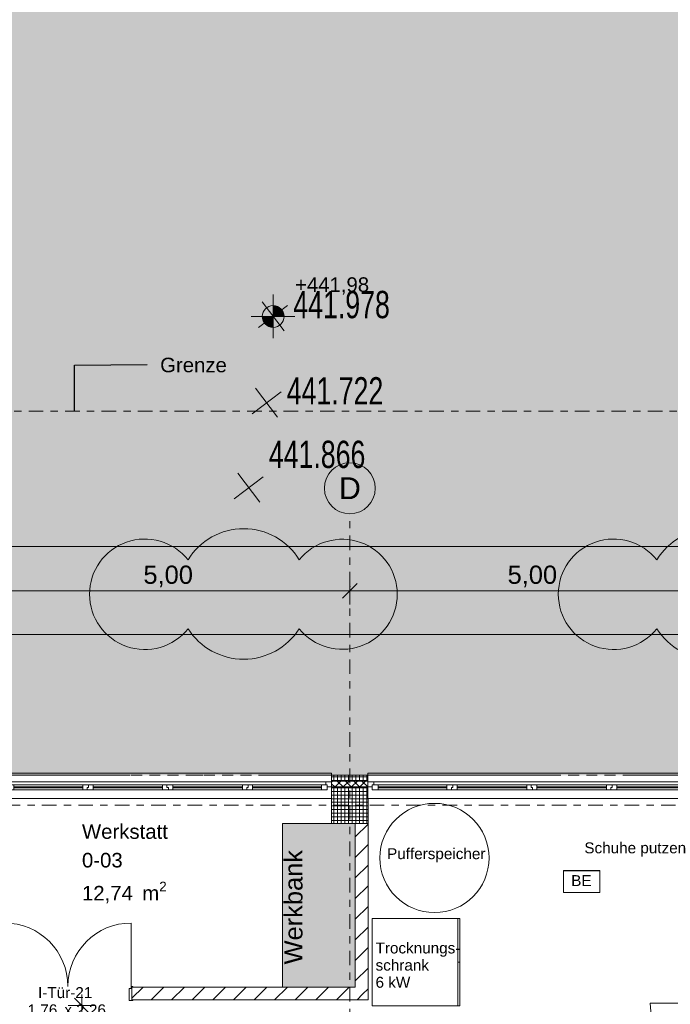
# Model space of a CAD drawing. Header units: metres. Extents: x -167 to 338, y -186 to 508.
# Tile 38 of 256: x 28 to 37, y 41 to 54. Entities that reach past the tile are written whole.
import ezdxf
from ezdxf.enums import TextEntityAlignment as Align

# ---------------------------------------------------------------- set-up
doc = ezdxf.new("R2010")
doc.units = ezdxf.units.M
doc.header["$MEASUREMENT"] = 0
for name, pattern in [('LINE_LT_20', [11, 2, -0.9, 0.1, -0.9, 4, -1, 2, -0.1]), ('Raster', [0.4, 0.2, -0.1, 0, -0.1]), ('Strichlinie eng', [0.23, 0.15, -0.08]), ('Wipeout_Contour', [1, 0, -1])]:
    doc.linetypes.add(name, pattern=pattern)
for name, color, linetype in [('09 Schraffuren', 7, 'Continuous'), ('10 Stütze', 7, 'Continuous'), ('10 Wand außen', 7, 'Continuous'), ('10 Wand innen', 7, 'Continuous'), ('10 Wand innen tragend', 7, 'Continuous'), ('20 Decke', 7, 'Continuous'), ('50 Sanitäreinrichtung', 7, 'Continuous'), ('60 Gelände 2D Übersicht', 7, 'Continuous'), ('60 Grenzen', 7, 'Continuous'), ('70 Heizung Installation', 7, 'Continuous'), ('70 Kanal', 7, 'Continuous'), ('80 Raum', 7, 'Continuous'), ('90 Achsraster', 7, 'Continuous'), ('90 Allgemein Beschriftung', 7, 'Continuous'), ('94 Genehmigungsplanung Bemaßung', 7, 'Continuous'), ('Beschriftung-Punkte', 7, 'Continuous'), ('BT-Gelaende', 7, 'Continuous'), ('PB-L-Baugrenze', 7, 'Continuous')]:
    doc.layers.add(name, color=color, linetype=linetype)
doc.styles.add('ERSTELLTER_STIL_1', font='arial.ttf')
doc.styles.add('ERSTELLTER_STIL_2', font='arial.ttf')
doc.styles.add('ERSTELLTER_STIL_3', font='ARIALUNI.ttf')
doc.styles.add('ERSTELLTER_STIL_7', font='arial.ttf', dxfattribs={"width": 0.7})
doc.dimstyles.new('ERSTELLTER_STIL__1', dxfattribs={"dimtxt": 0.25, "dimasz": 0.19, "dimexe": 0.18, "dimexo": 0.1, "dimgap": 0, "dimtad": 1, "dimtih": 1, "dimtoh": 1, "dimzin": 0, "dimdsep": 46, "dimtxsty": 'ERSTELLTER_STIL_1', "dimblk": 'ARROWHEAD_6', "dimblk1": 'ARROWHEAD_6', "dimblk2": 'ARROWHEAD_6', "dimcen": 0.09, "dimclrd": 7, "dimclre": 7, "dimclrt": 7, "dimazin": 0, "dimtfac": 1, "dimtdec": 4, "dimtmove": 0, "dimatfit": 3, "dimfxl": 1, "dimtolj": 1, "dimtzin": 0, "dimarcsym": 0})
doc.dimstyles.new('ERSTELLTER_STIL__2', dxfattribs={"dimtxt": 0.25, "dimasz": 0.19, "dimexe": 0.18, "dimexo": 0.1, "dimgap": 0, "dimtad": 1, "dimzin": 0, "dimdsep": 46, "dimtxsty": 'ERSTELLTER_STIL_1', "dimblk": 'ARROWHEAD_6', "dimblk1": 'ARROWHEAD_6', "dimblk2": 'ARROWHEAD_6', "dimcen": 0.09, "dimclrd": 7, "dimclre": 7, "dimclrt": 7, "dimazin": 0, "dimtfac": 1, "dimtdec": 4, "dimtmove": 0, "dimatfit": 3, "dimfxl": 1, "dimtolj": 1, "dimtzin": 0, "dimarcsym": 0})
doc.dimstyles.new('ERSTELLTER_STIL__7', dxfattribs={"dimtxt": 0.18, "dimasz": 0.3648, "dimexe": 0.18, "dimexo": 0.0625, "dimgap": 0, "dimtad": 0, "dimtih": 1, "dimtoh": 1, "dimdec": 4, "dimzin": 0, "dimdsep": 46, "dimcen": 0.09, "dimadec": 0, "dimazin": 0, "dimtfac": 1, "dimtdec": 4, "dimtmove": 0, "dimatfit": 3, "dimldrblk": 'ARROWHEAD_5', "dimfxl": 1, "dimtolj": 1, "dimtzin": 0, "dimarcsym": 0})
pattern_1 = [(0, (27236.132094, 33357.27905), (0, 0.05), []), (90, (27236.132094, 33357.27905), (-0.05, 0), [])]
pattern_2 = [(45, (27236.1321, 33357.27905), (-0.1414213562, 0.1414213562), [])]

# ---------------------------------------------------------------- blocks, each defined once
blk = doc.blocks.new('Werkstatt_0-03_3_1', base_point=(26.939, 42.971))
at = {"layer": '80 Raum', "color": 7, "lineweight": 18, "insert": (29.073, 42.54), "char_height": 0.2, "attachment_point": 1, "style": 'ERSTELLTER_STIL_1'}
blk.add_mtext('\\A1;{\\pql;\\pt0,0.2;\\fArial|b0|i0|c0|p0;\\W1.000000;12,74\\fArial|b0|i0|c0|p0;\\W1.000000;\\A1{\\H.66x;\\S^  ;}\\fArial|b0|i0|c0|p0;\\W1.000000; m\\fArial|b0|i0|c0|p0;\\W1.000000;\\A1{\\H.66x;\\S2^  ;}}', dxfattribs=at)
at = {"layer": '80 Raum', "color": 7, "lineweight": 18, "style": 'ERSTELLTER_STIL_1'}
for tag, p in [('ROOM_NAME', (29.073, 43.328)), ('DUMMY_850', (30.227, 43.374)), ('ROOM_NUMBER', (29.073, 42.935)), ('DUMMY_851', (29.622, 42.981)), ('DUMMY_852', (29.073, 42.588))]:
    blk.add_attdef(tag, text='', height=0.2, dxfattribs=at).set_placement(p, align=Align.TOP_LEFT)
blk = doc.blocks.new('Zargentür 1-Fl 27')
at = {"layer": '10 Wand innen tragend', "color": 7, "linetype": 'Continuous', "lineweight": 18}
for p, q in [((0.5575, 0.01), (0.5575, 1.125)), ((-0.5575, 0.01), (-0.5775, 0.01)), ((-0.5775, 0.01), (-0.5775, 0)), ((-0.5775, 0), (-0.5675, 0)), ((-0.5675, 0), (-0.5675, -0.24)), ((-0.5575, -0.02), (-0.5575, 0.01)), ((0.5575, -0.02), (0.5575, 0.01)), ((0.5575, 0.01), (0.5775, 0.01)), ((0.5775, 0), (0.5675, 0)), ((0.5675, 0), (0.5675, -0.24)), ((0.5775, 0.01), (0.5775, 0)), ((-0.5275, -0.02), (-0.5575, -0.02)), ((-0.5275, -0.25), (-0.5275, -0.02)), ((0.5275, -0.25), (0.5275, -0.02)), ((0.5275, -0.02), (0.5575, -0.02)), ((-0.5675, -0.24), (-0.5775, -0.24)), ((-0.5775, -0.24), (-0.5775, -0.25)), ((-0.5775, -0.25), (-0.5275, -0.25)), ((0.5775, -0.25), (0.5275, -0.25)), ((0.5675, -0.24), (0.5775, -0.24)), ((0.5775, -0.24), (0.5775, -0.25))]:
    blk.add_line(p, q, dxfattribs=at)
at = {"layer": '10 Wand innen tragend', "color": 7, "linetype": 'Continuous', "lineweight": 13}
for p, q in [((-0.5675, 0), (-0.5675, -0.24)), ((-0.5675, 0), (-0.5675, -0.24)), ((0.5675, 0), (0.5675, -0.24)), ((0.5675, 0), (0.5675, -0.24))]:
    blk.add_line(p, q, dxfattribs=at)
blk.add_arc((0.5575, 0.01), 1.115, 90, 180, dxfattribs=at)
blk = doc.blocks.new('4-Flügelfenster 27_2')
at = {"layer": '10 Wand außen', "color": 7, "linetype": 'Continuous', "lineweight": 13}
for p, q in [((-2.251, 0.16), (2.251, 0.16)), ((-2.251, -0.16), (-2.251, -0.19)), ((-2.251, -0.19), (2.251, -0.19)), ((2.251, -0.19), (2.251, -0.16))]:
    blk.add_line(p, q, dxfattribs=at)
at = {"layer": '10 Wand außen', "color": 8, "linetype": 'Continuous', "lineweight": 18}
for p, q in [((-2.251, 0), (-2.251, 0.16)), ((2.251, 0), (2.251, 0.16)), ((-2.251, -0.07), (-2.251, 0)), ((-2.251, -0.07), (-2.251, 0)), ((2.251, -0.07), (2.251, 0)), ((2.251, -0.07), (2.251, 0)), ((-2.251, -0.08), (-2.251, -0.07)), ((-2.251, -0.16), (-2.251, -0.08)), ((2.251, -0.08), (2.251, -0.07)), ((2.251, -0.16), (2.251, -0.08))]:
    blk.add_line(p, q, dxfattribs=at)
at = {"layer": '10 Wand außen', "color": 7, "linetype": 'Continuous', "lineweight": 18}
for p, q in [((-2.251, 0), (-2.191, 0)), ((-2.191, -0.03), (-2.191, 0.04)), ((-2.191, 0.04), (-2.111, 0.04)), ((-2.191, 0), (-2.191, -0.03)), ((-2.111, 0.04), (-1.165, 0.04)), ((-2.111, 0.04), (-2.111, -0.03)), ((-2.111, 0.01), (-1.165, 0.01)), ((-1.165, -0.03), (-1.165, 0.04)), ((-1.165, 0.04), (-1.105, 0.04)), ((-1.105, 0.04), (-1.105, 0.005)), ((-1.105, 0.005), (-1.105, 0.04)), ((-1.105, 0.04), (-1.025, 0.04)), ((-1.105, 0.005), (-1.085, 0.005)), ((-1.085, 0.005), (-1.105, 0.005)), ((-1.085, 0.005), (-1.085, -0.03)), ((-1.085, -0.03), (-1.085, 0.005)), ((-1.025, 0.04), (-0.07, 0.04)), ((-1.025, 0.04), (-1.025, -0.03)), ((-1.025, 0.01), (-0.07, 0.01)), ((-0.07, -0.03), (-0.07, 0.04)), ((-0.07, 0.04), (0.01, 0.04)), ((0.01, 0.005), (-0.01, 0.005)), ((-0.01, 0.005), (-0.01, -0.03)), ((-0.01, -0.03), (-0.01, 0.005)), ((-0.01, 0.005), (0.01, 0.005)), ((0.01, 0.04), (0.01, 0.005)), ((0.01, 0.04), (0.07, 0.04)), ((0.01, 0.005), (0.01, 0.04)), ((0.07, 0.04), (1.025, 0.04)), ((0.07, 0.04), (0.07, -0.03)), ((0.07, 0.01), (1.025, 0.01)), ((1.025, -0.03), (1.025, 0.04)), ((1.025, 0.04), (1.085, 0.04)), ((1.085, 0.04), (1.085, 0.005)), ((1.085, 0.005), (1.085, 0.04)), ((1.085, 0.04), (1.165, 0.04)), ((1.085, 0.005), (1.105, 0.005)), ((1.105, 0.005), (1.085, 0.005)), ((1.105, 0.005), (1.105, -0.03)), ((1.105, -0.03), (1.105, 0.005)), ((1.165, 0.04), (2.111, 0.04)), ((1.165, 0.04), (1.165, -0.03)), ((1.165, 0.01), (2.111, 0.01)), ((2.111, -0.03), (2.111, 0.04)), ((2.111, 0.04), (2.191, 0.04)), ((2.191, 0.04), (2.191, -0.03)), ((2.191, -0.03), (2.191, 0)), ((2.191, 0), (2.251, 0)), ((-2.171, -0.07), (-2.251, -0.07)), ((-2.191, -0.03), (-2.171, -0.03)), ((-2.111, -0.03), (-2.191, -0.03)), ((-2.171, -0.03), (-2.171, -0.07)), ((2.171, -0.07), (-2.171, -0.07)), ((-1.165, 0), (-2.111, 0)), ((-1.165, -0.03), (-2.111, -0.03)), ((-1.085, -0.03), (-1.165, -0.03)), ((-1.025, -0.03), (-1.085, -0.03)), ((-0.07, 0), (-1.025, 0)), ((-0.07, -0.03), (-1.025, -0.03)), ((-0.01, -0.03), (-0.07, -0.03)), ((0.07, -0.03), (-0.01, -0.03)), ((1.025, 0), (0.07, 0)), ((1.025, -0.03), (0.07, -0.03)), ((1.105, -0.03), (1.025, -0.03)), ((1.165, -0.03), (1.105, -0.03)), ((2.111, 0), (1.165, 0)), ((2.111, -0.03), (1.165, -0.03)), ((2.191, -0.03), (2.111, -0.03)), ((2.171, -0.07), (2.171, -0.03)), ((2.171, -0.03), (2.191, -0.03)), ((2.251, -0.07), (2.171, -0.07))]:
    blk.add_line(p, q, dxfattribs=at)
at = {"layer": '10 Wand außen', "color": 7, "linetype": 'Strichlinie eng', "lineweight": 13}
blk.add_line((-2.251, -0.16), (2.251, -0.16), dxfattribs=at)
blk = doc.blocks.new('Blockrahmentür 2-Fl 27')
at = {"layer": '10 Wand innen', "color": 7, "linetype": 'Continuous', "lineweight": 18}
for p, q in [((-0.87, 0.01), (-0.87, 0.88)), ((0.87, 0.01), (0.87, 0.88)), ((-0.87, 0.01), (-0.89, 0.01)), ((-0.89, 0.01), (-0.89, 0)), ((-0.87, -0.02), (-0.87, 0.01)), ((0.87, -0.02), (0.87, 0.01)), ((0.87, 0.01), (0.89, 0.01)), ((0.89, 0.01), (0.89, 0)), ((-0.89, 0), (-0.88, 0)), ((-0.88, 0), (-0.88, -0.175)), ((-0.84, -0.02), (-0.87, -0.02)), ((-0.84, -0.185), (-0.84, -0.02)), ((0.84, -0.185), (0.84, -0.02)), ((0.84, -0.02), (0.87, -0.02)), ((0.89, 0), (0.88, 0)), ((0.88, 0), (0.88, -0.175)), ((-0.88, -0.175), (-0.89, -0.175)), ((-0.89, -0.175), (-0.89, -0.185)), ((-0.89, -0.185), (-0.84, -0.185)), ((0.89, -0.185), (0.84, -0.185)), ((0.88, -0.175), (0.89, -0.175)), ((0.89, -0.175), (0.89, -0.185))]:
    blk.add_line(p, q, dxfattribs=at)
at = {"layer": '10 Wand innen', "color": 7, "linetype": 'Continuous', "lineweight": 13}
for p, q in [((-0.88, 0), (-0.88, -0.175)), ((-0.88, 0), (-0.88, -0.175)), ((0.88, 0), (0.88, -0.175)), ((0.88, 0), (0.88, -0.175))]:
    blk.add_line(p, q, dxfattribs=at)
for centre, start, end in [((-0.87, 0.01), 0, 90), ((0.87, 0.01), 90, 180)]:
    blk.add_arc(centre, 0.87, start, end, dxfattribs=at)
blk = doc.blocks.new('T Marker 27_8')
at = {"layer": '10 Wand innen', "color": 7, "lineweight": 18, "char_height": 0.15, "attachment_point": 7, "style": 'ERSTELLTER_STIL_1'}
for s, insert in [('\\A1;{\\pql;\\pt0;\\fArial|b0|i0|c0|p0;\\W1.000000;1,76\\fArial|b0|i0|c0|p0;\\W1.000000;\\A1{\\H.66x;\\S^  ;}\\fArial|b0|i0|c0|p0;\\W1.000000; x 2,26\\fArial|b0|i0|c0|p0;\\W1.000000;\\A1{\\H.66x;\\S^  ;}}', (-0.553, -0.431)), ('\\A1;{\\pql;\\pt0;\\fArial|b0|i0|c0|p0;\\W1.000000;I-Tür-21\\fArial|b0|i0|c0|p0;\\W1.000000;\\fArial|b0|i0|c0|p0;\\W1.000000;\\fArial|b0|i0|c0|p0;\\W1.000000;}', (-0.41, -0.153))]:
    blk.add_mtext(s, dxfattribs=dict(at, insert=insert))
blk = doc.blocks.new('Standard-Rastermarker_137')
at = {"layer": '90 Achsraster', "color": 14, "linetype": 'Raster', "lineweight": 18, "true_color": 0xa80000}
for q in [(0, 0), (24.731, 0)]:
    blk.add_line((1, 0), q, dxfattribs=at)
at = {"layer": '90 Achsraster', "color": 14, "linetype": 'Continuous', "lineweight": 18, "true_color": 0xa80000, "flags": 128}
blk.add_lwpolyline([(0, 0, 1), (-0.7, 0, 1)], format="xyb", close=True, dxfattribs=at)
at = {"layer": '90 Achsraster', "color": 14, "linetype": 'Raster', "lineweight": 18, "true_color": 0xa80000}
blk.add_point((1, 0), dxfattribs=at)
blk.add_point((1, 0), dxfattribs=at)
at = {"layer": '90 Achsraster', "color": 14, "lineweight": 18, "true_color": 0xa80000, "style": 'ERSTELLTER_STIL_2'}
for tag, p in [('AC_MarkerText_1_0', (-0.569, -0.069)), ('AC_MarkerText_1_1', (25.862, -0.069))]:
    blk.add_attdef(tag, text='', height=0.3, rotation=90, dxfattribs=at).set_placement(p, align=Align.TOP_CENTER)
blk = doc.blocks.new('Büroschrank 27_2')
at = {"layer": '50 Sanitäreinrichtung', "color": 7, "linetype": 'Continuous', "lineweight": 13}
for p, q in [((0, 0.025), (1.2, 0.025)), ((0, 0), (0, 0.025)), ((0.6, 0), (0.6, 0.025))]:
    blk.add_line(p, q, dxfattribs=at)
at = {"layer": '50 Sanitäreinrichtung', "color": 7, "linetype": 'Continuous', "lineweight": 13, "flags": 128}
blk.add_lwpolyline([(0, 0), (1.2, 0), (1.2, 1.2), (0, 1.2)], close=True, dxfattribs=at)
blk = doc.blocks.new('Standard-Rastermarker_139')
at = {"layer": '90 Achsraster', "color": 14, "linetype": 'Raster', "lineweight": 18, "true_color": 0xa80000}
blk.add_line((1, 0), (45.443, 0), dxfattribs=at)
at = {"layer": '90 Achsraster', "color": 14, "lineweight": 18, "true_color": 0xa80000, "style": 'ERSTELLTER_STIL_2'}
for tag, p in [('AC_MarkerText_1_0', (-0.35, 0.15)), ('AC_MarkerText_1_1', (46.793, 0.15))]:
    blk.add_attdef(tag, text='', height=0.3, dxfattribs=at).set_placement(p, align=Align.TOP_CENTER)
blk = doc.blocks.new('Boiler 27')
at = {"layer": '70 Heizung Installation', "color": 7, "linetype": 'Continuous', "lineweight": 13}
blk.add_circle((0, 0), 0.75, dxfattribs=at)
blk = doc.blocks.new('*D447', base_point=(27236.132, 33357.279))
at = {"layer": '94 Genehmigungsplanung Bemaßung', "color": 7, "linetype": 'Continuous', "lineweight": 13}
for p, q in [((17.341, 46.954), (17.341, 47.329)), ((58.162, 46.954), (58.162, 47.329)), ((17.441, 47.241), (17.241, 47.041)), ((58.262, 47.241), (58.062, 47.041)), ((17.341, 47.141), (58.162, 47.141))]:
    blk.add_line(p, q, dxfattribs=at)
at = {"layer": '94 Genehmigungsplanung Bemaßung', "color": 7, "lineweight": 13, "insert": (37.323, 47.191), "char_height": 0.25, "attachment_point": 7, "style": 'ERSTELLTER_STIL_1'}
blk.add_mtext('\\A1;{\\pql;\\fArial|b0|i0|c0|p0;\\W1.000000;40,82}', dxfattribs=at)
blk = doc.blocks.new('ARROWHEAD_6')
at = {"color": 0, "linetype": 'Continuous', "lineweight": 0}
for p, q in [((0, 0), (-1, 0)), ((-0.5, -0.5), (0.5, 0.5))]:
    blk.add_line(p, q, dxfattribs=at)
blk = doc.blocks.new('*D460', base_point=(27236.132, 33357.279))
at = {"layer": '94 Genehmigungsplanung Bemaßung', "color": 7, "linetype": 'Continuous', "lineweight": 13}
for p, q in [((27.751, 46.345), (27.751, 46.72)), ((32.751, 46.345), (32.751, 46.72)), ((27.851, 46.633), (27.651, 46.433)), ((27.751, 46.533), (32.751, 46.533)), ((32.851, 46.633), (32.651, 46.433))]:
    blk.add_line(p, q, dxfattribs=at)
at = {"layer": '94 Genehmigungsplanung Bemaßung', "color": 7, "lineweight": 13, "insert": (29.917, 46.583), "char_height": 0.25, "attachment_point": 7, "style": 'ERSTELLTER_STIL_1'}
blk.add_mtext('\\A1;{\\pql;\\fArial|b0|i0|c0|p0;\\W1.000000;5,00}', dxfattribs=at)
blk = doc.blocks.new('*D461', base_point=(27236.132, 33357.279))
at = {"layer": '94 Genehmigungsplanung Bemaßung', "color": 7, "linetype": 'Continuous', "lineweight": 13}
for p, q in [((32.751, 46.345), (32.751, 46.72)), ((37.751, 46.345), (37.751, 46.72)), ((32.851, 46.633), (32.651, 46.433)), ((32.751, 46.533), (37.751, 46.533)), ((37.851, 46.633), (37.651, 46.433))]:
    blk.add_line(p, q, dxfattribs=at)
at = {"layer": '94 Genehmigungsplanung Bemaßung', "color": 7, "lineweight": 13, "insert": (34.917, 46.583), "char_height": 0.25, "attachment_point": 7, "style": 'ERSTELLTER_STIL_1'}
blk.add_mtext('\\A1;{\\pql;\\fArial|b0|i0|c0|p0;\\W1.000000;5,00}', dxfattribs=at)
blk = doc.blocks.new('*D470', base_point=(27236.132, 33357.279))
at = {"layer": '94 Genehmigungsplanung Bemaßung', "color": 7, "linetype": 'Continuous', "lineweight": 13}
for p, q in [((17.661, 45.746), (17.661, 46.121)), ((17.761, 46.033), (17.561, 45.833)), ((38.101, 46.033), (37.901, 45.833)), ((17.511, 45.933), (17.661, 45.933)), ((17.661, 45.933), (38.001, 45.933))]:
    blk.add_line(p, q, dxfattribs=at)
at = {"layer": '94 Genehmigungsplanung Bemaßung', "color": 7, "lineweight": 13, "char_height": 0.25, "attachment_point": 7, "style": 'ERSTELLTER_STIL_1'}
for s, insert in [('\\A1;{\\pql;\\fArial|b0|i0|c0|p0;\\W1.000000;20,34}', (27.211, 45.983)), ('\\A1;{\\pql;\\fArial|b0|i0|c0|p0;\\W1.000000;24}', (37.52, 45.983))]:
    blk.add_mtext(s, dxfattribs=dict(at, insert=insert))
blk = doc.blocks.new('*D471', base_point=(27236.132, 33357.279))
at = {"layer": '94 Genehmigungsplanung Bemaßung', "color": 7, "linetype": 'Continuous', "lineweight": 13}
for p, q in [((38.001, 45.746), (38.001, 46.121)), ((38.241, 45.746), (38.241, 46.121)), ((38.101, 46.033), (37.901, 45.833)), ((38.341, 46.033), (38.141, 45.833)), ((17.661, 45.933), (38.001, 45.933)), ((38.001, 45.933), (38.241, 45.933))]:
    blk.add_line(p, q, dxfattribs=at)
blk = doc.blocks.new('*D557', base_point=(27236.132, 33357.279))
at = {"layer": '94 Genehmigungsplanung Bemaßung', "color": 7, "linetype": 'Continuous', "lineweight": 13}
for p, q in [((29.069, 40.84), (29.069, 40.99)), ((29.257, 40.84), (28.882, 40.84)), ((29.169, 40.74), (28.969, 40.94)), ((29.069, 28.34), (29.069, 40.84)), ((28.969, 28.44), (29.169, 28.24)), ((29.257, 28.34), (28.882, 28.34)), ((29.069, 28.19), (29.069, 28.34))]:
    blk.add_line(p, q, dxfattribs=at)
at = {"layer": '94 Genehmigungsplanung Bemaßung', "color": 7, "lineweight": 13, "insert": (29.019, 34.161), "char_height": 0.25, "attachment_point": 7, "rotation": 90, "style": 'ERSTELLTER_STIL_1'}
blk.add_mtext('\\A1;{\\pql;\\fArial|b0|i0|c0|p0;\\W1.000000;12,50}', dxfattribs=at)
blk = doc.blocks.new('ARROWHEAD_5')
at = {"linetype": 'Continuous', "lineweight": 0}
blk.add_hatch(color=0, dxfattribs=at).paths.add_polyline_path([(-1, 0.2679), (0, 0), (-1, -0.2679)])
at = {"color": 0, "linetype": 'Continuous', "lineweight": 0}
blk.add_line((0, 0), (-1, 0), dxfattribs=at)
blk = doc.blocks.new('Standard-Rastermarker_151')
at = {"layer": '60 Grenzen', "color": 7, "linetype": 'Raster', "lineweight": 13}
blk.add_line((1, 0), (204.904, 0), dxfattribs=at)
blk = doc.blocks.new('Kreuz_003')
at = {"layer": 'BT-Gelaende', "color": 30, "linetype": 'Continuous', "lineweight": 18, "true_color": 0xff7300}
for p, q in [((0, 0.5), (0, -0.5)), ((-0.5, 0), (0.5, 0))]:
    blk.add_line(p, q, dxfattribs=at)

msp = doc.modelspace()

# ---------------------------------------------------------------- hatches: boundary and pattern name
at = {"layer": '09 Schraffuren', "linetype": 'Continuous', "lineweight": 18}
msp.add_hatch(color=255, dxfattribs=at).paths.add_polyline_path([(32.826, 43.34), (31.826, 43.34), (31.826, 41.092), (32.826, 41.092)])
at = {"layer": '10 Stütze', "linetype": 'Continuous', "lineweight": 18}
h = msp.add_hatch(dxfattribs=at)
h.set_pattern_fill('Beton__Fertigteil_Träger_1D', color=8, style=0, pattern_type=2)
h.set_pattern_definition(pattern_1)
h.paths.add_polyline_path([(32.501, 43.84), (32.501, 43.68), (33.001, 43.68), (33.001, 43.84)])
h = msp.add_hatch(dxfattribs=at)
h.set_pattern_fill('Beton__Fertigteil_Träger_1D', color=8, style=0, pattern_type=2)
h.set_pattern_definition(pattern_1)
h.paths.add_polyline_path([(33.001, 43.68), (32.501, 43.68), (32.501, 43.34), (33.001, 43.34)])
at = {"layer": '10 Wand außen', "linetype": 'Continuous', "lineweight": 18}
h = msp.add_hatch(dxfattribs=at)
h.set_pattern_fill('Beton__Fertigteil_Träger_1D', color=8, style=0, pattern_type=2)
h.set_pattern_definition(pattern_1)
h.paths.add_polyline_path([(33, 44), (32.501, 44), (32.501, 43.92), (33, 43.92)])
h = msp.add_hatch(dxfattribs=at)
h.set_pattern_fill('Dämmung__hart_1_0001', color=8, style=0, pattern_type=2)
h.set_pattern_definition([(225, (27236.132094, 33357.27905), (-0.0565685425, 0.0565685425), []), (315, (27236.132094, 33357.27905), (0.0565685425, 0.0565685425), [])])
h.paths.add_polyline_path([(32.501, 43.91), (32.501, 43.84), (33, 43.84), (33, 43.91), (33, 43.92), (32.501, 43.92)])
at = {"layer": '10 Wand innen', "linetype": 'Continuous', "lineweight": 0, "true_color": 0x000000}
h = msp.add_hatch(dxfattribs=at)
h.set_pattern_fill('MW_Vormauerziegel_0001', color=18, style=0, pattern_type=2)
h.set_pattern_definition(pattern_2)
h.paths.add_polyline_path([(33.001, 41.092), (33.001, 43.34), (32.826, 43.34), (32.826, 41.092)])
h = msp.add_hatch(dxfattribs=at)
h.set_pattern_fill('MW_Vormauerziegel_0001', color=18, style=0, pattern_type=2)
h.set_pattern_definition(pattern_2)
h.paths.add_polyline_path([(32.826, 41.092), (29.76, 41.092), (29.76, 40.917), (32.826, 40.917)])
h = msp.add_hatch(dxfattribs=at)
h.set_pattern_fill('MW_Vormauerziegel_0001', color=18, style=0, pattern_type=2)
h.set_pattern_definition(pattern_2)
h.paths.add_polyline_path([(32.826, 41.092), (33.001, 40.917), (33.001, 41.092)])
h = msp.add_hatch(dxfattribs=at)
h.set_pattern_fill('MW_Vormauerziegel_0001', color=18, style=0, pattern_type=2)
h.set_pattern_definition(pattern_2)
h.paths.add_polyline_path([(32.826, 40.917), (33.001, 40.917), (32.826, 41.092)])
at = {"layer": '60 Gelände 2D Übersicht', "linetype": 'Continuous', "lineweight": 18, "true_color": 0x6d7e00}
msp.add_hatch(color=66, dxfattribs=at).paths.add_polyline_path([(2.009, 59.511), (17.341, 44), (58.162, 44), (58.162, 45.749), (101.67, 45.749), (121.706, 59.511)])
at = {"layer": '60 Gelände 2D Übersicht', "linetype": 'Continuous', "lineweight": 0, "true_color": 0xe0f2cc}
for points in [[(30.529, 46.959, -0.560067), (32.057, 46.959, -2.844228), (32.057, 46.013, -0.547905), (30.529, 46.013, -2.85936)], [(36.966, 46.959, -0.560067), (38.494, 46.959, -2.844228), (38.494, 46.013, -0.547905), (36.966, 46.013, -2.85936)]]:
    msp.add_hatch(color=254, dxfattribs=at).paths.add_polyline_path(points)
at = {"layer": '94 Genehmigungsplanung Bemaßung', "linetype": 'Continuous', "lineweight": 13}
for points in [[(31.698, 50.301), (31.848, 50.301), (31.836, 50.358), (31.804, 50.407), (31.755, 50.439), (31.698, 50.451)], [(31.698, 50.301), (31.548, 50.301), (31.559, 50.243), (31.592, 50.195), (31.64, 50.162), (31.698, 50.151)]]:
    msp.add_hatch(color=7, dxfattribs=at).paths.add_polyline_path(points)

# ---------------------------------------------------------------- linework, layer by layer
at = {"layer": '09 Schraffuren', "color": 7, "linetype": 'Continuous', "lineweight": 13, "flags": 128}
msp.add_lwpolyline([(32.826, 43.34), (31.826, 43.34), (31.826, 41.092), (32.826, 41.092)], close=True, dxfattribs=at)
at = {"layer": '10 Stütze', "color": 7, "linetype": 'Continuous', "lineweight": 13, "flags": 128}
for points in [[(33.001, 43.84), (32.501, 43.84)], [(32.501, 43.68), (32.501, 43.34), (33.001, 43.34), (33.001, 43.68)]]:
    msp.add_lwpolyline(points, dxfattribs=at)
at = {"layer": '10 Wand außen', "color": 8, "linetype": 'Continuous', "lineweight": 18}
for p, q in [((32.501, 44), (32.501, 43.92)), ((33, 44), (33, 43.92)), ((32.501, 43.92), (32.501, 43.91)), ((32.501, 43.91), (32.501, 43.84)), ((32.501, 43.84), (32.501, 43.68)), ((33, 43.92), (33, 43.91)), ((33, 43.91), (33, 43.84)), ((33, 43.84), (33, 43.68))]:
    msp.add_line(p, q, dxfattribs=at)
at = {"layer": '10 Wand außen', "color": 7, "linetype": 'Continuous', "lineweight": 13}
msp.add_line((32.501, 43.92), (33, 43.92), dxfattribs=at)
at = {"layer": '10 Wand außen', "color": 7, "linetype": 'Continuous', "lineweight": 13, "flags": 128}
msp.add_lwpolyline([(33, 44), (32.501, 44)], dxfattribs=at)
at = {"layer": '10 Wand innen', "color": 7, "linetype": 'Continuous', "lineweight": 13}
msp.add_line((29.76, 41.092), (29.76, 40.917), dxfattribs=at)
at = {"layer": '10 Wand innen', "color": 7, "linetype": 'Continuous', "lineweight": 13, "flags": 128}
for points in [[(32.826, 43.34), (32.826, 41.092)], [(33.001, 43.34), (32.826, 43.34)], [(33.001, 41.092), (33.001, 43.34)], [(32.826, 41.092), (29.76, 41.092)], [(33.001, 40.917), (33.001, 41.092)], [(29.76, 40.917), (33.001, 40.917)]]:
    msp.add_lwpolyline(points, dxfattribs=at)
at = {"layer": '20 Decke', "color": 7, "linetype": 'Continuous', "lineweight": 13, "flags": 128}
msp.add_lwpolyline([(37.501, 43.68), (33.001, 43.68), (33.001, 43.34), (32.501, 43.34), (32.501, 43.68), (28.001, 43.68), (28.001, 43.34), (27.501, 43.34), (27.501, 43.68), (23, 43.68), (23, 43.34), (22.501, 43.34), (22.501, 43.68), (18.001, 43.68), (18.001, 43.34), (17.661, 43.34), (17.661, 38.84)], dxfattribs=at)
at = {"layer": '60 Gelände 2D Übersicht', "color": 7, "linetype": 'Continuous', "lineweight": 13, "flags": 128}
for points in [[(30.529, 46.959, -0.560067), (32.057, 46.959, -2.844228), (32.057, 46.013, -0.547905), (30.529, 46.013, -2.85936)], [(36.966, 46.959, -0.560067), (38.494, 46.959, -2.844228), (38.494, 46.013, -0.547905), (36.966, 46.013, -2.85936)]]:
    msp.add_lwpolyline(points, format="xyb", close=True, dxfattribs=at)
at = {"layer": '94 Genehmigungsplanung Bemaßung', "color": 7, "linetype": 'Continuous', "lineweight": 13}
for p, q in [((31.698, 50.001), (31.698, 50.601)), ((31.398, 50.301), (31.998, 50.301))]:
    msp.add_line(p, q, dxfattribs=at)
msp.add_circle((31.698, 50.301), 0.15, dxfattribs=at)

# ---------------------------------------------------------------- block references
at = {"layer": '10 Wand außen', "color": 7, "linetype": 'Continuous', "lineweight": 18, "xscale": -1, "rotation": 180}
for p in [(30.25, 43.84), (35.25, 43.84)]:
    msp.add_blockref('4-Flügelfenster 27_2', p, dxfattribs=at)
at = {"layer": '10 Wand innen', "color": 7, "linetype": 'Continuous', "lineweight": 18}
msp.add_blockref('Blockrahmentür 2-Fl 27', (28.88, 41.092), dxfattribs=at)
at = {"layer": '10 Wand innen', "color": 7, "lineweight": 13}
msp.add_blockref('T Marker 27_8', (28.88, 41.092), dxfattribs=at)
at = {"layer": '10 Wand innen tragend', "color": 7, "linetype": 'Continuous', "lineweight": 18, "rotation": 90}
msp.add_blockref('Zargentür 1-Fl 27', (38.001, 40.313), dxfattribs=at)
at = {"layer": '50 Sanitäreinrichtung', "color": 7, "linetype": 'Continuous', "lineweight": 18, "xscale": -1, "rotation": 90}
msp.add_blockref('Büroschrank 27_2', (34.259, 42.034), dxfattribs=at)
at = {"layer": '60 Grenzen', "color": 7, "linetype": 'Continuous', "lineweight": 18}
msp.add_blockref('Standard-Rastermarker_151', (2.342, 48.999), dxfattribs=at)
at = {"layer": '70 Heizung Installation', "color": 7, "linetype": 'Continuous', "lineweight": 18}
msp.add_blockref('Boiler 27', (33.913, 42.865), dxfattribs=at)
at = {"layer": '80 Raum', "color": 7, "linetype": 'Continuous', "lineweight": 18}
msp.add_blockref('Werkstatt_0-03_3_1', (26.939, 42.971), dxfattribs=at).add_auto_attribs({'ROOM_NAME': 'Werkstatt', 'ROOM_NUMBER': '0-03'})
at = {"layer": '90 Achsraster', "color": 7, "linetype": 'Continuous', "lineweight": 18}
ref = msp.add_blockref('Standard-Rastermarker_137', (32.751, 47.592), dxfattribs=dict(at, rotation=270))
ref.add_attrib('AC_MarkerText_1', 'D', dxfattribs={"color": 14, "lineweight": 18, "true_color": 0xa80000, "height": 0.3, "rotation": 360, "style": 'ERSTELLTER_STIL_2'}).set_placement((32.751, 48.092), align=Align.TOP_CENTER)
msp.add_blockref('Standard-Rastermarker_139', (13.524, 43.59), dxfattribs=at)
at = {"layer": 'BT-Gelaende', "color": 30, "linetype": 'Continuous', "lineweight": 18, "true_color": 0xff7300, "xscale": 0.5, "yscale": 0.5, "rotation": 307.1573563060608}
for p in [(31.698, 50.301), (31.608, 49.116), (31.362, 47.949)]:
    msp.add_blockref('Kreuz_003', p, dxfattribs=at)

# ---------------------------------------------------------------- texts
at = {"layer": '90 Allgemein Beschriftung', "color": 7, "linetype": 'Continuous', "lineweight": 13}
for s, insert, char_height, attachment_point, style in [('\\A1;{\\pql;\\fArial Unicode MS|b0|i0|c0|p0;\\W1.000000; \\fArial Unicode MS|b0|i0|c0|p0;\\W1.000000;Grenze}', (30.069, 49.633), 0.2, 4, 'ERSTELLTER_STIL_3'), ('\\A1;{\\pql;\\fArial|b0|i0|c0|p0;\\W1.000000;Pufferspeicher}', (33.262, 42.999), 0.15, 1, 'ERSTELLTER_STIL_1'), ('\\A1;{\\pql;\\fArial|b0|i0|c0|p0;\\W1.000000;Schuhe putzen}', (35.971, 43.079), 0.15, 1, 'ERSTELLTER_STIL_1')]:
    msp.add_mtext(s, dxfattribs=dict(at, insert=insert, char_height=char_height, attachment_point=attachment_point, style=style))
at = {"layer": '90 Allgemein Beschriftung', "color": 7, "linetype": 'Continuous', "lineweight": 13, "insert": (31.851, 41.403), "char_height": 0.25, "attachment_point": 1, "rotation": 90, "style": 'ERSTELLTER_STIL_1'}
msp.add_mtext('\\A1;{\\pql;\\fArial|b0|i0|c0|p0;\\W1.000000;Werk\\fArial|b0|i0|c0|p0;\\W1.000000;bank}', dxfattribs=at)
at = {"layer": '90 Allgemein Beschriftung', "color": 7, "linetype": 'Continuous', "lineweight": 13, "insert": (33.104, 41.704), "char_height": 0.15, "attachment_point": 1, "line_spacing_factor": 0.941654, "style": 'ERSTELLTER_STIL_1'}
msp.add_mtext('\\A1;{\\pql;\\fArial|b0|i0|c0|p0;\\W1.000000;Trocknungs-\\P\\pql;\\fArial|b0|i0|c0|p0;\\W1.000000;schrank\\P\\pql;\\fArial|b0|i0|c0|p0;\\W1.000000;6 kW}', dxfattribs=at)
at = {"layer": '94 Genehmigungsplanung Bemaßung', "color": 7, "lineweight": 13, "insert": (31.998, 50.601), "char_height": 0.2, "attachment_point": 7, "style": 'ERSTELLTER_STIL_1'}
msp.add_mtext('\\A1;{\\pql;\\fArial|b0|i0|c0|p0;\\W1.000000;+441,98}', dxfattribs=at)
at = {"layer": 'Beschriftung-Punkte', "color": 30, "linetype": 'Continuous', "lineweight": 18, "true_color": 0xff7300, "char_height": 0.375, "attachment_point": 1, "rotation": 0, "style": 'ERSTELLTER_STIL_7'}
for s, insert in [('\\A1;{\\pql;\\fArial|b0|i0|c0|p0;\\W0.700000; 441.978 }', (31.873, 50.652)), ('\\A1;{\\pql;\\fArial|b0|i0|c0|p0;\\W0.700000; 441.722 }', (31.783, 49.467)), ('\\A1;{\\pql;\\fArial|b0|i0|c0|p0;\\W0.700000; 441.866 }', (31.537, 48.595))]:
    msp.add_mtext(s, dxfattribs=dict(at, insert=insert))

# ---------------------------------------------------------------- dimensions: what is measured, and where the dimension line sits
at = {"layer": '94 Genehmigungsplanung Bemaßung', "color": 7, "linetype": 'Continuous', "lineweight": 13}
for base, p1, p2, picture, middle in [((32.751, 46.533), (27.751, 47.592), (32.751, 47.592), '*D460', (30.241, 46.708)), ((37.751, 46.533), (32.751, 47.592), (37.751, 47.592), '*D461', (35.241, 46.708)), ((58.162, 47.141), (17.341, 44), (58.162, 44), '*D447', (37.742, 47.316))]:
    dim = msp.add_linear_dim(base=base, p1=p1, p2=p2, dimstyle='ERSTELLTER_STIL__1', dxfattribs=at)
    dim.commit()
    dim.dimension.update_dxf_attribs({"geometry": picture, "text_midpoint": middle, "dimtype": 160})
dim = msp.add_linear_dim(base=(29.069, 40.84), p1=(28.351, 28.34), p2=(28.001, 40.84), angle=90, dimstyle='ERSTELLTER_STIL__2', dxfattribs=at)
dim.commit()
dim.dimension.update_dxf_attribs({"geometry": '*D557', "text_midpoint": (28.894, 34.579), "dimtype": 160, "text_rotation": 90})

# ---------------------------------------------------------------- leaders
at = {"layer": '90 Allgemein Beschriftung', "color": 7, "linetype": 'Continuous', "lineweight": 13, "annotation_type": 0, "has_hookline": 1, "hookline_direction": 0, "text_width": 0.984}
msp.add_leader([(28.969, 48.999), (28.969, 49.633), (29.969, 49.643)], dimstyle='ERSTELLTER_STIL__7', dxfattribs=at)

# ---------------------------------------------------------------- next in the draw order: wipeouts: each hides what was drawn before it
at = {"color": 254, "linetype": 'Wipeout_Contour', "lineweight": 0, "ltscale": 223.204405}
msp.add_wipeout([(36.184, 42.691), (35.684, 42.691), (35.684, 42.688), (36.184, 42.688)], dxfattribs=at).dxf.layer = '70 Kanal'

# ---------------------------------------------------------------- next in the draw order: wipeouts: each hides what was drawn before it
at = {"color": 254, "linetype": 'Wipeout_Contour', "lineweight": 0, "ltscale": 222.748016}
msp.add_wipeout([(36.184, 42.688), (35.684, 42.688), (35.684, 42.394), (36.184, 42.394)], dxfattribs=at).dxf.layer = '70 Kanal'

# ---------------------------------------------------------------- next in the draw order: linework, layer by layer
at = {"layer": '70 Kanal', "color": 7, "linetype": 'Continuous', "lineweight": 18, "flags": 128}
for points in [[(36.184, 42.691), (35.684, 42.691)], [(35.684, 42.691), (35.684, 42.688)], [(36.184, 42.691), (36.184, 42.688)]]:
    msp.add_lwpolyline(points, dxfattribs=at)

# ---------------------------------------------------------------- next in the draw order: texts
at = {"layer": '90 Allgemein Beschriftung', "color": 7, "linetype": 'Continuous', "lineweight": 13, "insert": (35.791, 42.629), "char_height": 0.15, "attachment_point": 1, "style": 'ERSTELLTER_STIL_1'}
msp.add_mtext('\\A1;{\\pql;\\fArial|b0|i0|c0|p0;\\W1.000000;BE}', dxfattribs=at)

# ---------------------------------------------------------------- next in the draw order: wipeouts: each hides what was drawn before it
at = {"color": 254, "linetype": 'Wipeout_Contour', "lineweight": 0, "ltscale": 222.296793}
msp.add_wipeout([(36.184, 42.394), (35.684, 42.394), (35.684, 42.391), (36.184, 42.391)], dxfattribs=at).dxf.layer = '70 Kanal'

# ---------------------------------------------------------------- next in the draw order: linework, layer by layer
at = {"layer": '70 Kanal', "color": 7, "linetype": 'Continuous', "lineweight": 18, "flags": 128}
for points in [[(35.684, 42.688), (35.684, 42.394)], [(36.184, 42.688), (36.184, 42.394)], [(35.684, 42.394), (35.684, 42.391)], [(35.684, 42.391), (36.184, 42.391)], [(36.184, 42.394), (36.184, 42.391)]]:
    msp.add_lwpolyline(points, dxfattribs=at)
at = {"layer": 'PB-L-Baugrenze', "color": 5, "linetype": 'LINE_LT_20', "lineweight": 18, "flags": 128}
for points in [[(7.334, 20.395), (7.34, 44), (98.611, 44), (104.664, 44), (104.666, 24)], [(7.334, 20.395), (7.34, 44), (98.611, 44), (104.841, 44), (104.843, 24)]]:
    msp.add_lwpolyline(points, dxfattribs=at)

# ---------------------------------------------------------------- next in the draw order: dimensions: what is measured, and where the dimension line sits
at = {"layer": '94 Genehmigungsplanung Bemaßung', "color": 7, "linetype": 'Continuous', "lineweight": 13}
for base, p1, p2, picture, middle in [((38.001, 45.933), (17.661, 43.61), (38.001, 36.09), '*D470', (27.63, 46.108)), ((38.241, 45.933), (38.001, 36.09), (38.241, 36.09), '*D471', (37.71, 46.108))]:
    dim = msp.add_linear_dim(base=base, p1=p1, p2=p2, dimstyle='ERSTELLTER_STIL__1', dxfattribs=at)
    dim.commit()
    dim.dimension.update_dxf_attribs({"geometry": picture, "text_midpoint": middle, "dimtype": 160})

doc.saveas('drawing.dxf')
